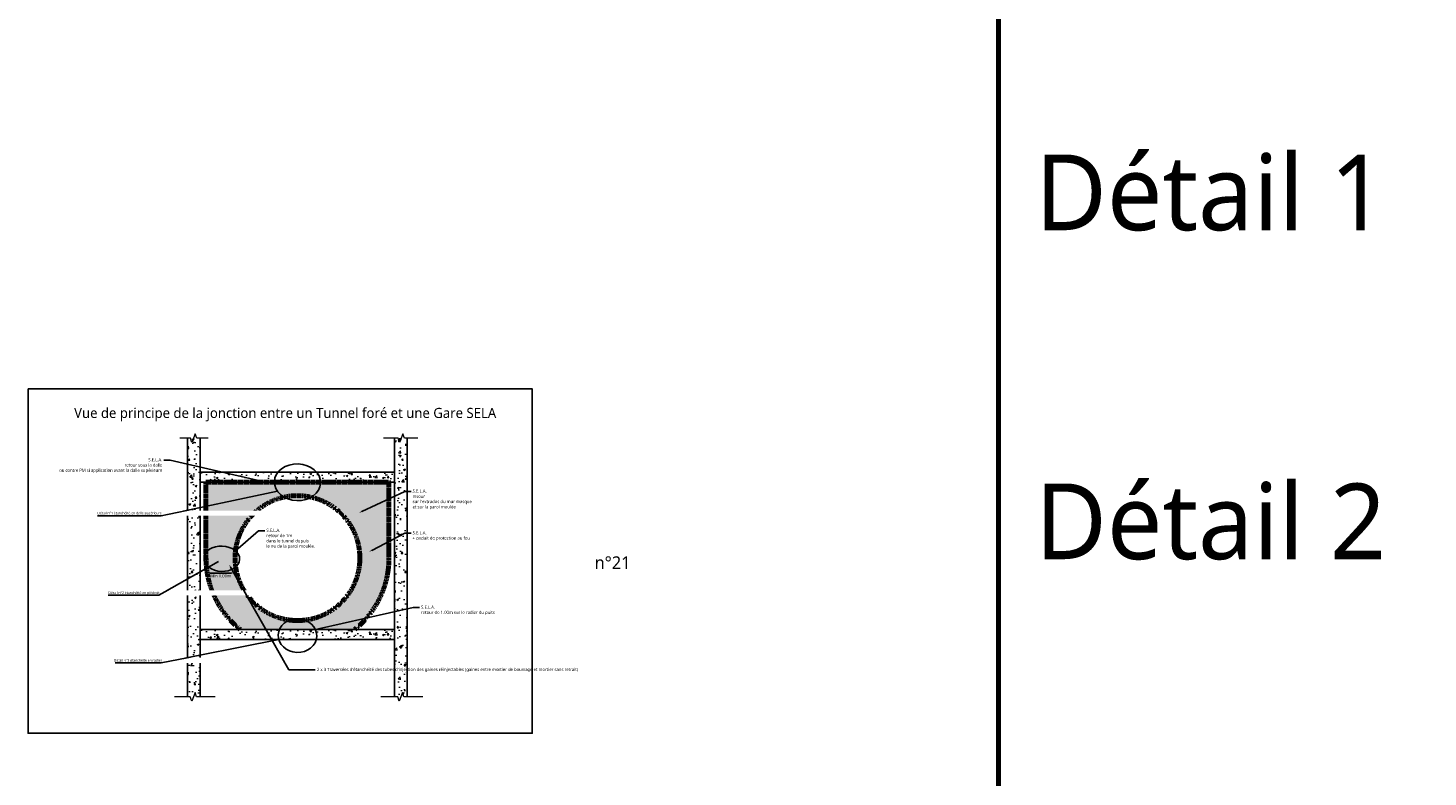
# Model space of a CAD drawing. Header units: millimetres. Extents: x -3314 to 21255525, y -15000 to 1735000.
# Tile 10 of 108: x 11982 to 13092, y 6435 to 7029. Entities that reach past the tile are written whole.
import ezdxf
from ezdxf import colors
from ezdxf.entities.mleader import LeaderData, LeaderLine
from ezdxf.math import Vec2, Vec3

# ---------------------------------------------------------------- set-up
doc = ezdxf.new("R2010")
doc.units = ezdxf.units.MM
doc.linetypes.add('CACHE', pattern=[0.375, 0.25, -0.125])
doc.linetypes.add('CONTINU', pattern=[0])
for name, color, linetype, lineweight in [('Dessin_AXE', 8, 'Continuous', 5), ('Dessin_HACHURES', 253, 'Continuous', 9), ('SYSTEME_S.E.L.A', 210, 'CACHE', 0)]:
    doc.layers.add(name, color=color, linetype=linetype, lineweight=lineweight)
for name, color, linetype in [('Dessin_COTATIONS', 7, 'Continuous'), ('Dessin_TEXTES', 7, 'CONTINU'), ('L1', 7, 'Continuous')]:
    doc.layers.add(name, color=color, linetype=linetype)
doc.layers.add('GEN-_-FMULT', color=210, linetype='Continuous', plot=False)
doc.styles.add('Arial', font='segoeui.ttf')
doc.styles.get("Standard").update_dxf_attribs({"font": 'segoeui.ttf'})
doc.styles.add('txt-moyen', font='segoeui.ttf')
doc.dimstyles.new('1000F2', dxfattribs={"dimscale": 10, "dimtxt": 0.25, "dimasz": 0.3, "dimexe": 0.2, "dimexo": 0, "dimgap": 0.1, "dimtad": 1, "dimzin": 0, "dimdsep": 46, "dimtxsty": 'txt-moyen', "dimcen": 0.1, "dimclrd": 256, "dimclre": 256, "dimclrt": 256, "dimazin": 0, "dimtfac": 1, "dimtmove": 2, "dimatfit": 3, "dimfxl": 1, "dimtolj": 1, "dimtzin": 0, "dimlwd": -1, "dimlwe": -1, "dimarcsym": 0})
pattern_1 = [(50, (19591.85566160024, 6135.361308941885), (14.34520365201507, -1.255042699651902), [1.5, -16.5]), (355, (19591.85566160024, 6135.361308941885), (-2.77502667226, 15.04384267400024), [1.199999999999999, -13.2]), (100.45144446, (19593.05109522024, 6135.256722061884), (11.57017693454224, 13.78879981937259), [1.274803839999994, -14.02284223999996]), (46.1842, (19591.85566160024, 6139.361308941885), (21.34482661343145, -3.31038561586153), [2.25, -24.75]), (96.63563549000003, (19593.63439650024, 6139.085442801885), (18.69323891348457, 19.48237201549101), [1.912206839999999, -21.0342752]), (351.18416399, (19591.85566160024, 6139.361308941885), (18.69323890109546, 19.4823720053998), [1.8, -19.80000002]), (21, (19593.85566160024, 6138.361308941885), (11.93814104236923, -8.052377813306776), [1.5, -16.5]), (326, (19593.85566160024, 6138.361308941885), (4.866306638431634, 14.50300090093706), [1.199999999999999, -13.2]), (71.45144474, (19594.85050668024, 6137.690277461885), (16.80444753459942, 6.450623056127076), [1.2748038, -14.02284224]), (37.5, (19591.85566160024, 6135.361308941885), (0.2431971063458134, 6.657877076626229), [0, -13.04, 0, -13.4, 0, -13.25]), (7.499999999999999, (19591.85566160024, 6135.361308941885), (5.261390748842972, 7.888234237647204), [0, -7.639999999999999, 0, -12.74, 0, -5.049999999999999]), (327.5, (19587.39566160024, 6135.361308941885), (10.67644872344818, -0.4510974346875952), [0, -5, 0, -15.6, 0, -20.7]), (317.5, (19585.39566160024, 6135.361308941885), (11.66372338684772, 2.002099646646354), [0, -6.5, 0, -10.36, 0, -14.7])]

# ---------------------------------------------------------------- blocks, each defined once
blk = doc.blocks.new('*D107')
at = {"layer": 'Defpoints', "color": 0, "transparency": 16777216}
for p in [(12122.82328488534, 6607.949896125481), (12145.88533913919, 6607.949896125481), (12122.82328488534, 6596.949896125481)]:
    blk.add_point(p, dxfattribs=at)
at = {"layer": 'Dessin_COTATIONS', "linetype": 'CONTINU', "transparency": 16777216}
for p, q in [((12122.82328488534, 6607.949896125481), (12122.82328488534, 6594.949896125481)), ((12145.88533913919, 6607.949896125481), (12145.88533913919, 6594.949896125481)), ((12142.88533913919, 6596.949896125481), (12125.82328488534, 6596.949896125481))]:
    blk.add_line(p, q, dxfattribs=at)
at = {"layer": 'Dessin_COTATIONS', "transparency": 16777216}
for points in [[(12125.82328488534, 6597.449896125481), (12125.82328488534, 6596.449896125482), (12122.82328488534, 6596.949896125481)], [(12142.88533913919, 6596.449896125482), (12142.88533913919, 6597.449896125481), (12145.88533913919, 6596.949896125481)]]:
    blk.add_solid(points, dxfattribs=at)
at = {"layer": 'Dessin_COTATIONS', "transparency": 16777216, "insert": (12134.35431201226, 6594.673646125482), "char_height": 2.5, "attachment_point": 5, "style": 'txt-moyen'}
blk.add_mtext('\\A1;\\A1;Min 1.00m', dxfattribs=at)

msp = doc.modelspace()

# ---------------------------------------------------------------- hatches: boundary and pattern name
at = {"layer": 'Dessin_HACHURES'}
h = msp.add_hatch(dxfattribs=at)
h.set_pattern_fill('AR-CONC', color=256, scale=2)
h.set_pattern_definition(pattern_1)
h.paths.add_polyline_path([(12118.24528245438, 6703.779394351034), (12108.04528245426, 6703.779394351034), (12108.04528245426, 6498.86266099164), (12118.24528245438, 6498.86266099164)])
h = msp.add_hatch(dxfattribs=at)
h.set_pattern_fill('AR-CONC', color=256, scale=2)
h.set_pattern_definition(pattern_1)
h.paths.add_polyline_path([(12282.44299899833, 6703.779394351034), (12272.2429989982, 6703.779394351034), (12272.2429989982, 6498.862660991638), (12282.44299899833, 6498.862660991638)])
h = msp.add_hatch(dxfattribs=at)
h.set_pattern_fill('AR-CONC', color=256, scale=2)
h.set_pattern_definition(pattern_1)
h.paths.add_polyline_path([(12118.24528245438, 6668.882893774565), (12272.2429989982, 6668.882893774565), (12272.2429989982, 6676.882893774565), (12118.24528245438, 6676.882893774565)])
h = msp.add_hatch(dxfattribs=at)
h.set_pattern_fill('AR-CONC', color=256, scale=2)
h.set_pattern_definition([(50, (19591.85566160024, 6010.737317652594), (14.34520365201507, -1.255042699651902), [1.5, -16.5]), (355, (19591.85566160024, 6010.737317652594), (-2.77502667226, 15.04384267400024), [1.199999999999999, -13.2]), (100.45144446, (19593.05109522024, 6010.632730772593), (11.57017693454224, 13.78879981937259), [1.274803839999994, -14.02284223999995]), (46.1842, (19591.85566160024, 6014.737317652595), (21.34482661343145, -3.31038561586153), [2.25, -24.75]), (96.63563549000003, (19593.63439650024, 6014.461451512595), (18.69323891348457, 19.48237201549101), [1.912206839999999, -21.0342752]), (351.18416399, (19591.85566160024, 6014.737317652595), (18.69323890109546, 19.4823720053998), [1.8, -19.80000002]), (21, (19593.85566160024, 6013.737317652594), (11.93814104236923, -8.052377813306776), [1.5, -16.5]), (326, (19593.85566160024, 6013.737317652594), (4.866306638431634, 14.50300090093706), [1.199999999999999, -13.2]), (71.45144474, (19594.85050668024, 6013.066286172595), (16.80444753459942, 6.450623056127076), [1.2748038, -14.02284224]), (37.5, (19591.85566160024, 6010.737317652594), (0.2431971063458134, 6.657877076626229), [0, -13.04, 0, -13.4, 0, -13.25]), (7.499999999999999, (19591.85566160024, 6010.737317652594), (5.261390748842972, 7.888234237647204), [0, -7.639999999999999, 0, -12.74, 0, -5.049999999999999]), (327.5, (19587.39566160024, 6010.737317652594), (10.67644872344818, -0.4510974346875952), [0, -5, 0, -15.6, 0, -20.7]), (317.5, (19585.39566160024, 6010.737317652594), (11.66372338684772, 2.002099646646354), [0, -6.5, 0, -10.36, 0, -14.7])])
h.paths.add_polyline_path([(12118.24528245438, 6544.258902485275), (12272.2429989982, 6544.258902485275), (12272.2429989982, 6552.258902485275), (12118.24528245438, 6552.258902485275)])
at = {"layer": 'SYSTEME_S.E.L.A', "lineweight": 70}
h = msp.add_hatch(color=256, dxfattribs=at)
edge = h.paths.add_edge_path()
edge.add_ellipse((12195.37872766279, 6547.27065827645), major_axis=(15.31198915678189, -0.5910158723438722), ratio=0.8684256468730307, start_angle=21.6412954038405, end_angle=67.51127672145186)
edge.add_arc((12195.37872766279, 6608.758902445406), 49.49999998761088, 263.1596136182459, 276.56954400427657, ccw=False)
edge.add_ellipse((12195.37872766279, 6547.27065827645), major_axis=(15.31198915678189, -0.5910158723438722), ratio=0.8684256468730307, start_angle=117.7462613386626, end_angle=162.9375442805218)
edge.add_line((12181.11289087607, 6552.258902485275), (12209.5192878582, 6552.258902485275))
edge = h.paths.add_edge_path()
edge.add_arc((12195.37872766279, 6608.758902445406), 72.55995292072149, 308.8613627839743, 360)
edge.add_line((12267.93868058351, 6608.758902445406), (12267.93868058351, 6668.882893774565))
edge.add_line((12267.93868058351, 6668.882893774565), (12122.81877474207, 6668.882893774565))
edge.add_line((12122.81877474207, 6668.882893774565), (12122.81877474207, 6613.113019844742))
edge.add_ellipse((12135.37872768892, 6608.258902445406), major_axis=(14.13161273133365, -0.5454554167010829), ratio=0.7106335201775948, start_angle=32.19043108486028, end_angle=161.0801102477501, ccw=False)
edge.add_arc((12195.37872766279, 6608.758902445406), 49.49999998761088, 0, 173.3286098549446, ccw=False)
edge.add_arc((12195.37872766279, 6608.758902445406), 49.49999998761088, 276.56954400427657, 360, ccw=False)
edge.add_ellipse((12195.37872766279, 6547.27065827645), major_axis=(-15.31198915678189, 0.5910158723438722), ratio=0.8684256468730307, start_angle=201.6412954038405, end_angle=247.5112767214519, ccw=False)
edge.add_line((12209.5192878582, 6552.258902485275), (12240.90560733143, 6552.258902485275))
edge = h.paths.add_edge_path()
edge.add_line((12143.35470364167, 6599.805971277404), (12170.37094545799, 6552.258902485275))
edge.add_line((12170.37094545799, 6552.258902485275), (12181.11289087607, 6552.258902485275))
edge.add_ellipse((12195.37872766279, 6547.27065827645), major_axis=(-15.31198915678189, 0.5910158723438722), ratio=0.8684256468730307, start_angle=297.7462613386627, end_angle=342.9375442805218, ccw=False)
edge.add_arc((12195.37872766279, 6608.758902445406), 49.49999998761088, 188.1580148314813, 263.1596136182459, ccw=False)
edge.add_ellipse((12135.37872768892, 6608.258902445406), major_axis=(14.13161273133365, -0.5454554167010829), ratio=0.7106335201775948, start_angle=315.54750587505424, end_angle=331.5398377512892, ccw=False)
edge = h.paths.add_edge_path()
edge.add_line((12170.37094545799, 6552.258902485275), (12143.35470364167, 6599.805971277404))
edge.add_ellipse((12135.37872768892, 6608.258902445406), major_axis=(14.13161273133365, -0.5454554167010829), ratio=0.7106335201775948, start_angle=202.6713827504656, end_angle=315.54750587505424, ccw=False)
edge.add_arc((12195.37872766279, 6608.758902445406), 72.55995292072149, 184.0453155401, 231.1386372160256)
edge.add_line((12149.85184799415, 6552.258902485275), (12170.37094545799, 6552.258902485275))
h.paths.add_polyline_path([(12125.82556201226, 6592.77239612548), (12142.88306201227, 6592.77239612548), (12142.88306201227, 6596.574896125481), (12125.82556201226, 6596.574896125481)], flags=24)
edge = h.paths.add_edge_path()
edge.add_arc((12195.37872766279, 6608.758902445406), 72.55995292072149, 180, 184.0453155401)
edge.add_ellipse((12135.37872768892, 6608.258902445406), major_axis=(-14.13161273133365, 0.5454554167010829), ratio=0.7106335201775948, start_angle=22.67138275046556, end_angle=135.5475058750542)
edge.add_ellipse((12135.37872768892, 6608.258902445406), major_axis=(-14.13161273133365, 0.5454554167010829), ratio=0.7106335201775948, start_angle=135.5475058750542, end_angle=151.5398377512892)
edge.add_arc((12195.37872766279, 6608.758902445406), 49.49999998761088, 173.3286098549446, 188.1580148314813, ccw=False)
edge.add_ellipse((12135.37872768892, 6608.258902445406), major_axis=(-14.13161273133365, 0.5454554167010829), ratio=0.7106335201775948, start_angle=212.1904310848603, end_angle=341.0801102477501)
edge.add_line((12122.81877474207, 6613.113019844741), (12122.81877474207, 6608.758902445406))

# ---------------------------------------------------------------- linework, layer by layer
at = {"layer": 'Defpoints', "lineweight": 70}
msp.add_line((12751.43557765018, 12488.94345620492), (12751.43557765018, 4548.083707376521), dxfattribs=at)
at = {"layer": 'Dessin_AXE', "flags": 128}
for points in [[(12124.5760647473, 6703.779394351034), (12115.45016563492, 6703.779394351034), (12114.20016563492, 6707.213741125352), (12111.70016563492, 6700.345047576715), (12110.45016563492, 6703.779394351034), (12102.14598880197, 6703.779394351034)], [(12290.96333259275, 6703.779394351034), (12280.1928082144, 6703.779394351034), (12278.94280821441, 6707.213741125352), (12276.4428082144, 6700.345047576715), (12275.19280821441, 6703.779394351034), (12263.65088147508, 6703.779394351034)], [(12130.12931532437, 6498.86266099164), (12115.36340117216, 6498.86266099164), (12114.11340117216, 6502.297007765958), (12111.61340117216, 6495.428314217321), (12110.36340117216, 6498.86266099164), (12097.89972949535, 6498.86266099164)], [(12294.85700971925, 6498.86266099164), (12279.87272208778, 6498.86266099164), (12278.62272208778, 6502.297007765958), (12276.12272208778, 6495.428314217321), (12274.87272208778, 6498.86266099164), (12261.49753611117, 6498.86266099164)]]:
    msp.add_lwpolyline(points, dxfattribs=at)
at = {"layer": 'Dessin_TEXTES', "linetype": 'ByBlock'}
for centre, major_axis, ratio in [((12195.37872766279, 6668.882893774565), (18.32280270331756, -0.7072279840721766), 0.7942609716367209), ((12195.37872766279, 6547.27065827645), (15.31198915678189, -0.5910158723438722), 0.8684256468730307)]:
    msp.add_ellipse(centre, major_axis=major_axis, ratio=ratio, start_param=-3.141592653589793, end_param=3.141592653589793, dxfattribs=at)
msp.add_ellipse((12135.37872768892, 6608.258902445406), major_axis=(-14.13161273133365, 0.5454554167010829), ratio=0.7106335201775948, dxfattribs=at)
at = {"layer": 'L1', "linetype": 'CONTINU'}
msp.add_line((12118.23502011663, 6533.741774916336), (12118.23502011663, 6528.740775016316), dxfattribs=at)
for points in [[(12108.04528245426, 6703.779394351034), (12108.04528245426, 6498.86266099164)], [(12118.24528245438, 6498.86266099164), (12118.24528245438, 6703.779394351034)], [(12272.2429989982, 6703.779394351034), (12272.2429989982, 6498.86266099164)], [(12282.44299899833, 6498.86266099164), (12282.44299899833, 6703.779394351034)]]:
    msp.add_lwpolyline(points, dxfattribs=at)
for points in [[(12118.24528245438, 6668.882893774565), (12272.2429989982, 6668.882893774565), (12272.2429989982, 6676.882893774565), (12118.24528245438, 6676.882893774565)], [(12118.24528245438, 6544.258902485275), (12272.2429989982, 6544.258902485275), (12272.2429989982, 6552.258902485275), (12118.24528245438, 6552.258902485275)]]:
    msp.add_lwpolyline(points, close=True, dxfattribs=at)
at = {"layer": 'SYSTEME_S.E.L.A', "lineweight": 70}
msp.add_lwpolyline([(12122.81877474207, 6608.758902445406), (12122.81877474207, 6668.882893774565), (12267.93868058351, 6668.882893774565), (12267.93868058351, 6608.758902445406)], dxfattribs=at)
msp.add_circle((12195.37872766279, 6608.758902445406), 49.49999998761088, dxfattribs=at)
for start, end in [(180, 231.1386372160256), (308.8613627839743, 0)]:
    msp.add_arc((12195.37872766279, 6608.758902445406), 72.55995292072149, start, end, dxfattribs=at)

# ---------------------------------------------------------------- texts
at = {"layer": 'Dessin_TEXTES', "style": 'Arial'}
for s, height, p in [('Détail 1', 60, (12780.45040776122, 6868.727069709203)), ('Détail 2', 60, (12780.45040776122, 6607.899160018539)), ('n°21', 10, (12431.08, 6600.17))]:
    msp.add_text(s, height=height, dxfattribs=at).set_placement(p)
at = {"layer": 'Dessin_TEXTES', "char_height": 2, "width": 173.376019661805, "attachment_point": 4, "style": 'txt-moyen', "bg_fill": 2}
for s, insert in [('Détail n°2 étanchéité en piédroit', (12045.46344322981, 6580.95016087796)), ('Détail n°3 étanchéité en radier', (12049.74307174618, 6527.690423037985))]:
    msp.add_mtext(s, dxfattribs=dict(at, insert=insert))
at = {"layer": 'GEN-_-FMULT', "insert": (12185.62319888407, 6727.873809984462), "char_height": 8, "width": 406, "attachment_point": 2, "style": 'Arial'}
msp.add_mtext('Vue de principe de la jonction entre un Tunnel foré et une Gare SELA', dxfattribs=at)

# ---------------------------------------------------------------- dimensions: what is measured, and where the dimension line sits
at = {"layer": 'Dessin_COTATIONS', "linetype": 'CONTINU'}
dim = msp.add_linear_dim(base=(12122.82328488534, 6596.949896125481), p1=(12145.88533913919, 6607.949896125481), p2=(12122.82328488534, 6607.949896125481), text='\\A1;Min 1.00m', dimstyle='1000F2', override={"dimtad": 2, "dimtxsty": 'txt-moyen', "dimtfill": 0, "dimtfillclr": 0}, dxfattribs=at)
dim.commit()
dim.dimension.update_dxf_attribs({"geometry": '*D107', "text_midpoint": (12134.35431201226, 6594.673646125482)})

# ---------------------------------------------------------------- leaders
at = {"layer": 'Dessin_TEXTES'}
ml = msp.add_multileader_mtext('Standard', dxfattribs=at)
ml.set_content('S.E.L.A.\\Pretour sous la dalle \\Pou contre PM si application avant la dalle supérieure', color=256)
ml.set_leader_properties()
ml.build(insert=Vec2(0, 0))
ml.multileader.update_dxf_attribs({"dogleg_length": 5, "arrow_head_size": 2.5, "scale": 100})
ctx = ml.context
ctx.base_point, ctx.scale, ctx.char_height, ctx.arrow_head_size, ctx.landing_gap_size, ctx.plane_origin = Vec3(12006.30287999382, 6686.40262883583), 100, 2.5, 2.5, 1.25, Vec3(12207.40247422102, 6671.470050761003)
ctx.text_align_type = 2
notes = []
notes.append((ctx, [(0, (1, 1, 0), (12094.42037999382, 6686.402628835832), (-1, 0), 5, [(1, [(12170.3036662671, 6668.882893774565)], 0, []), (0, [(12170.3036662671, 6668.882893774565)], 0, [])])]))
ctx.mtext.insert, ctx.mtext.alignment, ctx.mtext.flow_direction = Vec3(12088.17037999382, 6687.998878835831), 3, 5
ml = msp.add_multileader_mtext('Standard', dxfattribs=at)
ml.set_content("S.E.L.A.\\Pretour\\Psur l'extrados du mur masque\\Pet sur la paroi moulée", color=256)
ml.set_leader_properties()
ml.build(insert=Vec2(0, 0))
ml.multileader.update_dxf_attribs({"dogleg_length": 5, "arrow_head_size": 2.5, "scale": 100})
ctx = ml.context
ctx.base_point, ctx.scale, ctx.char_height, ctx.arrow_head_size, ctx.landing_gap_size, ctx.plane_origin = Vec3(12285.44911741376, 6661.582985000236), 100, 2.5, 2.5, 1.25, Vec3(12253.41398047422, 6647.227305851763)
notes.append((ctx, [(0, (1, 1, 0), (12280.44911741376, 6661.583767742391), (1, 0), 5, [(0, [(12244.10383379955, 6644.640148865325)], 0, [])])]))
ctx.mtext.insert, ctx.mtext.flow_direction = Vec3(12286.69911741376, 6663.18001774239), 5
ml = msp.add_multileader_mtext('Standard', dxfattribs=at)
ml.set_content('S.E.L.A.\\Pretour de 1m\\Pdans le tunnel dupuis \\Ple nu de la paroi moulée.', color=256)
ml.set_leader_properties()
ml.build(insert=Vec2(0, 0))
ml.multileader.update_dxf_attribs({"dogleg_length": 5, "arrow_head_size": 2.5, "scale": 100})
ctx = ml.context
ctx.base_point, ctx.scale, ctx.char_height, ctx.arrow_head_size, ctx.landing_gap_size, ctx.plane_origin = Vec3(12169.44093710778, 6630.37953608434), 100, 2.5, 2.5, 1.25, Vec3(12157.94515279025, 6641.146824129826)
notes.append((ctx, [(0, (1, 1, 0), (12164.44093710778, 6630.449952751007), (1, 0), 5, [(0, [(12146.21390288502, 6614.509554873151)], 0, [])])]))
ctx.mtext.insert, ctx.mtext.flow_direction = Vec3(12170.69093710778, 6632.046202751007), 5
ml = msp.add_multileader_mtext('Standard', dxfattribs=at)
ml.set_content('S.E.L.A.\\P+ enduit de protection au feu', color=256)
ml.set_leader_properties()
ml.build(insert=Vec2(0, 0))
ml.multileader.update_dxf_attribs({"dogleg_length": 5, "arrow_head_size": 2.5, "scale": 100})
ctx = ml.context
ctx.base_point, ctx.scale, ctx.char_height, ctx.arrow_head_size, ctx.landing_gap_size, ctx.plane_origin = Vec3(12285.44911741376, 6628.50116931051), 100, 2.5, 2.5, 1.25, Vec3(12243.43072716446, 6586.486466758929)
notes.append((ctx, [(0, (1, 1, 0), (12280.44911741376, 6628.501952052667), (1, 0), 5, [(0, [(12252.11804299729, 6613.705435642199)], 0, [])])]))
ctx.mtext.insert, ctx.mtext.flow_direction = Vec3(12286.69911741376, 6630.098202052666), 5
ml = msp.add_multileader_mtext('Standard', dxfattribs=at)
ml.set_content("2 x 3 Traversées d'étanchéité des tubes d'injection des gaines réinjectables (gaines entre mortier de bourrage et mortier sans retrait)", color=256)
ml.set_leader_properties()
ml.build(insert=Vec2(0, 0))
ml.multileader.update_dxf_attribs({"dogleg_length": 5, "arrow_head_size": 2.5, "scale": 100})
ctx = ml.context
ctx.base_point, ctx.scale, ctx.char_height, ctx.arrow_head_size, ctx.landing_gap_size, ctx.plane_origin = Vec3(12209.54445476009, 6520.49151948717), 100, 2.5, 2.5, 1.25, Vec3(12255.35498894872, 6578.75647556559)
notes.append((ctx, [(0, (1, 1, 0), (12188.62998417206, 6520.12401948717), (1, 0), 20.91447058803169, [(0, [(12141.1086483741, 6603.758902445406)], 0, [])])]))
ctx.mtext.insert, ctx.mtext.width, ctx.mtext.flow_direction = Vec3(12210.79445476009, 6521.741519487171), 54, 5
ml = msp.add_multileader_mtext('Standard', dxfattribs=at)
ml.set_content('S.E.L.A.\\Pretour de 1.00m sur le radier du puits', color=256)
ml.set_leader_properties()
ml.build(insert=Vec2(0, 0))
ml.multileader.update_dxf_attribs({"dogleg_length": 5, "arrow_head_size": 2.5, "scale": 100})
ctx = ml.context
ctx.base_point, ctx.scale, ctx.char_height, ctx.arrow_head_size, ctx.landing_gap_size, ctx.plane_origin = Vec3(12292.12524503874, 6569.576350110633), 100, 2.5, 2.5, 1.25, Vec3(12289.22483926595, 6522.643772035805)
notes.append((ctx, [(0, (1, 1, 0), (12287.12524503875, 6569.576350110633), (1, 0), 5, [(0, [(12209.5192878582, 6552.258902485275)], 0, []), (1, [(12209.5192878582, 6552.258902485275)], 0, [])])]))
ctx.mtext.insert, ctx.mtext.flow_direction = Vec3(12293.37524503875, 6571.172600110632), 5
for ctx, leaders in notes:
    for number, flags, end, landing, length, lines in leaders:
        leader = LeaderData()
        leader.index, (leader.has_last_leader_line, leader.has_dogleg_vector, leader.attachment_direction) = number, flags
        leader.last_leader_point, leader.dogleg_vector, leader.dogleg_length = Vec3(end), Vec3(landing), length
        for number, points, colour, breaks in lines:
            line = LeaderLine()
            line.index, line.vertices, line.color, line.breaks = number, Vec3.list(points), colors.encode_raw_color(colour), breaks
            leader.lines.append(line)
        ctx.leaders.append(leader)

# ---------------------------------------------------------------- next in the draw order: texts
at = {"layer": 'Dessin_TEXTES', "insert": (12036.74307174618, 6644.114414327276), "char_height": 2, "width": 173.376019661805, "attachment_point": 4, "style": 'txt-moyen', "bg_fill": 2}
msp.add_mtext('Détail n°1 étanchéité en dalle supérieure', dxfattribs=at)

# ---------------------------------------------------------------- next in the draw order: leaders
at = {"layer": 'Dessin_TEXTES'}
msp.add_leader([(12132.78794469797, 6606.018640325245), (12085.29838779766, 6579.358041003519), (12045.10991165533, 6579.358041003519)], dimstyle='1000F2', override={"dimgap": 0.1, "dimtad": 0}, dxfattribs=at)
at = {"layer": 'Dessin_TEXTES', "linetype": 'CONTINU'}
msp.add_leader([(12180.48761773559, 6544.282479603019), (12087.37801631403, 6525.598303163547), (12050.68954017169, 6525.598303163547)], dimstyle='1000F2', override={"dimgap": 0.1, "dimtad": 0}, dxfattribs=at)

# ---------------------------------------------------------------- next in the draw order: linework, layer by layer
at = {"layer": 'Defpoints', "linetype": 'Continuous'}
msp.add_lwpolyline([(11981.62319888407, 6742.914785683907), (12381.62319888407, 6742.914787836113), (12381.62319888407, 6469.914781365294), (11981.62319888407, 6469.914781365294)], close=True, dxfattribs=at)

# ---------------------------------------------------------------- next in the draw order: leaders
at = {"layer": 'Dessin_TEXTES'}
msp.add_leader([(12179.43569009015, 6661.919692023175), (12087.37801631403, 6642.222294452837), (12036.6895401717, 6642.222294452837)], dimstyle='1000F2', override={"dimgap": 0.1, "dimtad": 0}, dxfattribs=at)

doc.saveas('drawing.dxf')
